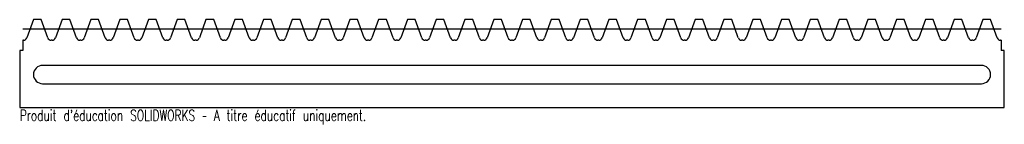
# Model space of a CAD drawing. Header units: millimetres. Extents: x -5 to 425, y -42 to 4.
import ezdxf

# ---------------------------------------------------------------- set-up
doc = ezdxf.new("R2010")
doc.units = ezdxf.units.MM
doc.styles.add('SLDTEXTSTYLE0', font='TXT', dxfattribs={"width": 0.7, "bigfont": 'bigfont'})

msp = doc.modelspace()

# ---------------------------------------------------------------- linework, layer by layer
at = {"color": 7, "linetype": 'Continuous'}
msp.add_line((-3.14, 0), (424.12, 0), dxfattribs=at)
at = {"color": 7, "linetype": 'Continuous', "lineweight": 25}
for p, q in [((1.46, 4), (-1.46, -4)), ((4.83, 4), (1.46, 4)), ((7.74, -4), (4.83, 4)), ((14.02, 4), (11.11, -4)), ((17.39, 4), (14.02, 4)), ((20.31, -4), (17.39, 4)), ((26.59, 4), (23.68, -4)), ((29.96, 4), (26.59, 4)), ((32.87, -4), (29.96, 4)), ((39.15, 4), (36.24, -4)), ((42.53, 4), (39.15, 4)), ((45.44, -4), (42.53, 4)), ((51.72, 4), (48.81, -4)), ((55.09, 4), (51.72, 4)), ((58, -4), (55.09, 4)), ((64.29, 4), (61.38, -4)), ((67.66, 4), (64.29, 4)), ((70.57, -4), (67.66, 4)), ((76.85, 4), (73.94, -4)), ((80.23, 4), (76.85, 4)), ((83.14, -4), (80.23, 4)), ((89.42, 4), (86.51, -4)), ((92.79, 4), (89.42, 4)), ((95.7, -4), (92.79, 4)), ((101.99, 4), (99.08, -4)), ((105.36, 4), (101.99, 4)), ((108.27, -4), (105.36, 4)), ((114.55, 4), (111.64, -4)), ((117.92, 4), (114.55, 4)), ((120.84, -4), (117.92, 4)), ((127.12, 4), (124.21, -4)), ((130.49, 4), (127.12, 4)), ((133.4, -4), (130.49, 4)), ((139.69, 4), (136.77, -4)), ((143.06, 4), (139.69, 4)), ((145.97, -4), (143.06, 4)), ((152.25, 4), (149.34, -4)), ((155.62, 4), (152.25, 4)), ((158.54, -4), (155.62, 4)), ((164.82, 4), (161.91, -4)), ((168.19, 4), (164.82, 4)), ((171.1, -4), (168.19, 4)), ((177.38, 4), (174.47, -4)), ((180.76, 4), (177.38, 4)), ((183.67, -4), (180.76, 4)), ((189.95, 4), (187.04, -4)), ((193.32, 4), (189.95, 4)), ((196.23, -4), (193.32, 4)), ((202.52, 4), (199.61, -4)), ((205.89, 4), (202.52, 4)), ((208.8, -4), (205.89, 4)), ((215.08, 4), (212.17, -4)), ((218.46, 4), (215.08, 4)), ((221.37, -4), (218.46, 4)), ((227.65, 4), (224.74, -4)), ((231.02, 4), (227.65, 4)), ((233.93, -4), (231.02, 4)), ((240.22, 4), (237.31, -4)), ((243.59, 4), (240.22, 4)), ((246.5, -4), (243.59, 4)), ((252.78, 4), (249.87, -4)), ((256.16, 4), (252.78, 4)), ((259.07, -4), (256.16, 4)), ((265.35, 4), (262.44, -4)), ((268.72, 4), (265.35, 4)), ((271.63, -4), (268.72, 4)), ((277.92, 4), (275, -4)), ((281.29, 4), (277.92, 4)), ((284.2, -4), (281.29, 4)), ((290.48, 4), (287.57, -4)), ((293.85, 4), (290.48, 4)), ((296.77, -4), (293.85, 4)), ((303.05, 4), (300.14, -4)), ((306.42, 4), (303.05, 4)), ((309.33, -4), (306.42, 4)), ((315.61, 4), (312.7, -4)), ((318.99, 4), (315.61, 4)), ((321.9, -4), (318.99, 4)), ((328.18, 4), (325.27, -4)), ((331.55, 4), (328.18, 4)), ((334.46, -4), (331.55, 4)), ((340.75, 4), (337.84, -4)), ((344.12, 4), (340.75, 4)), ((347.03, -4), (344.12, 4)), ((353.31, 4), (350.4, -4)), ((356.69, 4), (353.31, 4)), ((359.6, -4), (356.69, 4)), ((365.88, 4), (362.97, -4)), ((369.25, 4), (365.88, 4)), ((372.16, -4), (369.25, 4)), ((378.45, 4), (375.54, -4)), ((381.82, 4), (378.45, 4)), ((384.73, -4), (381.82, 4)), ((391.01, 4), (388.1, -4)), ((394.39, 4), (391.01, 4)), ((397.3, -4), (394.39, 4)), ((403.58, 4), (400.67, -4)), ((406.95, 4), (403.58, 4)), ((409.86, -4), (406.95, 4)), ((416.15, 4), (413.23, -4)), ((419.52, 4), (416.15, 4)), ((422.43, -4), (419.52, 4)), ((-3.14, -5), (-3.14, -9.42)), ((-2.88, -5), (-3.14, -5)), ((9.68, -5), (9.17, -5)), ((22.25, -5), (21.73, -5)), ((34.82, -5), (34.3, -5)), ((47.38, -5), (46.87, -5)), ((59.95, -5), (59.43, -5)), ((72.51, -5), (72, -5)), ((85.08, -5), (84.57, -5)), ((97.65, -5), (97.13, -5)), ((110.21, -5), (109.7, -5)), ((122.78, -5), (122.26, -5)), ((135.35, -5), (134.83, -5)), ((147.91, -5), (147.4, -5)), ((160.48, -5), (159.96, -5)), ((173.05, -5), (172.53, -5)), ((185.61, -5), (185.1, -5)), ((198.18, -5), (197.66, -5)), ((210.74, -5), (210.23, -5)), ((223.31, -5), (222.8, -5)), ((235.88, -5), (235.36, -5)), ((248.44, -5), (247.93, -5)), ((261.01, -5), (260.49, -5)), ((273.58, -5), (273.06, -5)), ((286.14, -5), (285.63, -5)), ((298.71, -5), (298.19, -5)), ((311.28, -5), (310.76, -5)), ((323.84, -5), (323.33, -5)), ((336.41, -5), (335.89, -5)), ((348.97, -5), (348.46, -5)), ((361.54, -5), (361.03, -5)), ((374.11, -5), (373.59, -5)), ((386.67, -5), (386.16, -5)), ((399.24, -5), (398.72, -5)), ((411.81, -5), (411.29, -5)), ((424.12, -5), (423.86, -5)), ((424.12, -5), (424.12, -9.42)), ((-4.51, -9.42), (-4.51, -34.42)), ((-3.14, -9.42), (-4.51, -9.42)), ((425.49, -9.42), (424.12, -9.42)), ((425.49, -34.42), (425.49, -9.42)), ((415.49, -16), (5.49, -16)), ((5.49, -24), (415.49, -24)), ((-4.51, -34.42), (425.49, -34.42))]:
    msp.add_line(p, q, dxfattribs=at)
for centre, radius, start, end in [((-2.88, -3.48), 1.52, 270, 340.0038), ((9.17, -3.48), 1.52, 199.9962, 270), ((9.68, -3.48), 1.52, 270, 340.0038), ((21.73, -3.48), 1.52, 199.9962, 270), ((22.25, -3.48), 1.52, 270, 340.0038), ((34.3, -3.48), 1.52, 199.9962, 270), ((34.82, -3.48), 1.52, 270, 340.0038), ((46.87, -3.48), 1.52, 199.9962, 270), ((47.38, -3.48), 1.52, 270, 340.0038), ((59.43, -3.48), 1.52, 199.9962, 270), ((59.95, -3.48), 1.52, 270, 340.0038), ((72, -3.48), 1.52, 199.9962, 270), ((72.51, -3.48), 1.52, 270, 340.0038), ((84.57, -3.48), 1.52, 199.9962, 270), ((85.08, -3.48), 1.52, 270, 340.0038), ((97.13, -3.48), 1.52, 199.9962, 270), ((97.65, -3.48), 1.52, 270, 340.0038), ((109.7, -3.48), 1.52, 199.9962, 270), ((110.21, -3.48), 1.52, 270, 340.0038), ((122.26, -3.48), 1.52, 199.9962, 270), ((122.78, -3.48), 1.52, 270, 340.0038), ((134.83, -3.48), 1.52, 199.9962, 270), ((135.35, -3.48), 1.52, 270, 340.0038), ((147.4, -3.48), 1.52, 199.9962, 270), ((147.91, -3.48), 1.52, 270, 340.0038), ((159.96, -3.48), 1.52, 199.9962, 270), ((160.48, -3.48), 1.52, 270, 340.0038), ((172.53, -3.48), 1.52, 199.9962, 270), ((173.05, -3.48), 1.52, 270, 340.0038), ((185.1, -3.48), 1.52, 199.9962, 270), ((185.61, -3.48), 1.52, 270, 340.0038), ((197.66, -3.48), 1.52, 199.9962, 270), ((198.18, -3.48), 1.52, 270, 340.0038), ((210.23, -3.48), 1.52, 199.9962, 270), ((210.74, -3.48), 1.52, 270, 340.0038), ((222.8, -3.48), 1.52, 199.9962, 270), ((223.31, -3.48), 1.52, 270, 340.0038), ((235.36, -3.48), 1.52, 199.9962, 270), ((235.88, -3.48), 1.52, 270, 340.0038), ((247.93, -3.48), 1.52, 199.9962, 270), ((248.44, -3.48), 1.52, 270, 340.0038), ((260.49, -3.48), 1.52, 199.9962, 270), ((261.01, -3.48), 1.52, 270, 340.0038), ((273.06, -3.48), 1.52, 199.9962, 270), ((273.58, -3.48), 1.52, 270, 340.0038), ((285.63, -3.48), 1.52, 199.9962, 270), ((286.14, -3.48), 1.52, 270, 340.0038), ((298.19, -3.48), 1.52, 199.9962, 270), ((298.71, -3.48), 1.52, 270, 340.0038), ((310.76, -3.48), 1.52, 199.9962, 270), ((311.28, -3.48), 1.52, 270, 340.0038), ((323.33, -3.48), 1.52, 199.9962, 270), ((323.84, -3.48), 1.52, 270, 340.0038), ((335.89, -3.48), 1.52, 199.9962, 270), ((336.41, -3.48), 1.52, 270, 340.0038), ((348.46, -3.48), 1.52, 199.9962, 270), ((348.97, -3.48), 1.52, 270, 340.0038), ((361.03, -3.48), 1.52, 199.9962, 270), ((361.54, -3.48), 1.52, 270, 340.0038), ((373.59, -3.48), 1.52, 199.9962, 270), ((374.11, -3.48), 1.52, 270, 340.0038), ((386.16, -3.48), 1.52, 199.9962, 270), ((386.67, -3.48), 1.52, 270, 340.0038), ((398.72, -3.48), 1.52, 199.9962, 270), ((399.24, -3.48), 1.52, 270, 340.0038), ((411.29, -3.48), 1.52, 199.9962, 270), ((411.81, -3.48), 1.52, 270, 340.0038), ((423.86, -3.48), 1.52, 199.9962, 270), ((5.49, -20), 4, 90, 270), ((415.49, -20), 4, 270, 90)]:
    msp.add_arc(centre, radius, start, end, dxfattribs=at)

# ---------------------------------------------------------------- texts
at = {"color": 7, "linetype": 'Continuous', "insert": (-4.51, -35.44), "char_height": 4.8336, "attachment_point": 1, "style": 'SLDTEXTSTYLE0'}
msp.add_mtext("Produit d'éducation SOLIDWORKS – A titre éducatif uniquement.", dxfattribs=at)

doc.saveas('drawing.dxf')
